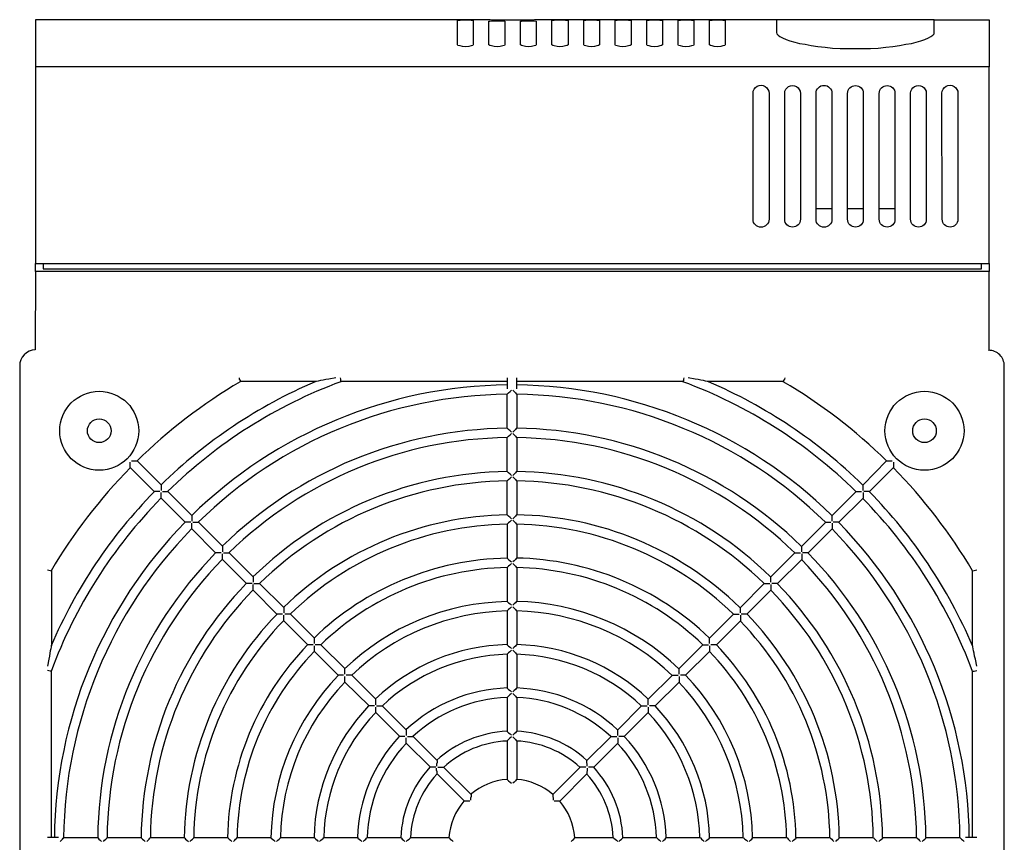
# Model space of a CAD drawing. Header units: millimetres. Extents: x 952 to 1780, y 444 to 1117.
# Tile 9 of 14: x 1277 to 1402, y 980 to 1084. Entities that reach past the tile are written whole.
import ezdxf

# ---------------------------------------------------------------- set-up
doc = ezdxf.new("R2010")
doc.units = ezdxf.units.MM
doc.layers.add('PDF_Geometry', color=7, linetype='Continuous')

msp = doc.modelspace()

# ---------------------------------------------------------------- linework, layer by layer
at = {"layer": 'PDF_Geometry', "lineweight": -3}
for points in [[(1372.9, 1084.46), (1343.35, 1084.46), (1343.26, 1084.46), (1343.05, 1084.46), (1342.67, 1084.46), (1342.16, 1084.46), (1341.57, 1084.42), (1340.89, 1084.42), (1340.13, 1084.42), (1339.33, 1084.42), (1338.56, 1084.42), (1337.8, 1084.42), (1337.12, 1084.42), (1336.53, 1084.46), (1336.02, 1084.46), (1335.64, 1084.46), (1335.43, 1084.46), (1335.35, 1084.46), (1278.74, 1084.46), (1278.74, 1084.42), (1278.74, 1084.16), (1278.74, 1083.78), (1278.74, 1083.27), (1278.74, 1082.6), (1278.74, 1081.79), (1278.74, 1080.82), (1278.74, 1079.72), (1278.74, 1078.49)], [(1392.93, 1084.46), (1399.91, 1084.46), (1399.91, 1084.42), (1399.91, 1084.16), (1399.91, 1083.78), (1399.91, 1083.27), (1399.91, 1082.6), (1399.91, 1081.79), (1399.91, 1080.82), (1399.91, 1079.72), (1399.91, 1078.49)], [(1379.93, 1060.45), (1378.91, 1060.45), (1377.9, 1060.45)], [(1383.91, 1060.45), (1382.94, 1060.45), (1381.92, 1060.45)], [(1387.93, 1060.45), (1386.96, 1060.45), (1385.94, 1060.45)], [(1279.75, 1053.47), (1279.75, 1052.79), (1398.94, 1052.79), (1398.94, 1053.47)], [(1399.91, 1053.47), (1399.91, 1052.45)], [(1316.89, 1038.95), (1316, 1038.78), (1315.62, 1038.73), (1315.28, 1038.65), (1314.94, 1038.61), (1314.68, 1038.52), (1314.47, 1038.48), (1314.39, 1038.48), (1314.3, 1038.48), (1304.78, 1038.48), (1304.78, 1038.61), (1304.69, 1038.78), (1304.65, 1038.95)], [(1338.69, 1038.48), (1317.56, 1038.48), (1317.52, 1038.61), (1317.52, 1038.78), (1317.48, 1038.95)], [(1338.69, 1038.95), (1338.69, 1037.55)], [(1361.09, 1038.95), (1361.05, 1038.78), (1361.05, 1038.61), (1361, 1038.48), (1339.88, 1038.48)], [(1339.88, 1037.55), (1339.88, 1038.95)], [(1373.92, 1038.95), (1373.88, 1038.78), (1373.79, 1038.61), (1373.79, 1038.48), (1364.26, 1038.48), (1364.18, 1038.48), (1364.09, 1038.48), (1363.88, 1038.52), (1363.63, 1038.61), (1363.29, 1038.65), (1362.95, 1038.73), (1362.57, 1038.78), (1361.68, 1038.95)], [(1339.2, 1032.04), (1339.03, 1032.21), (1338.86, 1032.38), (1338.73, 1032.51), (1338.69, 1032.55), (1338.69, 1036.87), (1338.73, 1036.91), (1338.86, 1037.04), (1339.03, 1037.21), (1339.2, 1037.38)], [(1339.37, 1037.38), (1339.54, 1037.21), (1339.71, 1037.04), (1339.83, 1036.91), (1339.88, 1036.87), (1339.88, 1032.55), (1339.83, 1032.51), (1339.71, 1032.38), (1339.54, 1032.21), (1339.37, 1032.04)], [(1339.2, 1026.54), (1339.03, 1026.71), (1338.86, 1026.88), (1338.73, 1027.01), (1338.69, 1027.05), (1338.69, 1031.37), (1338.73, 1031.41), (1338.86, 1031.54), (1339.03, 1031.7), (1339.2, 1031.87)], [(1339.37, 1031.87), (1339.54, 1031.7), (1339.71, 1031.54), (1339.83, 1031.41), (1339.88, 1031.37), (1339.88, 1027.05), (1339.83, 1027.01), (1339.71, 1026.88), (1339.54, 1026.71), (1339.37, 1026.54)], [(1294.57, 1024.51), (1294.32, 1024.51), (1294.11, 1024.51), (1293.94, 1024.51), (1293.85, 1024.51), (1290.8, 1027.56), (1290.8, 1027.6), (1290.8, 1027.81), (1290.8, 1028.02), (1290.8, 1028.23)], [(1290.97, 1028.4), (1291.19, 1028.4), (1291.44, 1028.4), (1291.61, 1028.4), (1291.69, 1028.4), (1294.7, 1025.35), (1294.7, 1025.27), (1294.7, 1025.1), (1294.7, 1024.89), (1294.7, 1024.63)], [(1383.87, 1024.63), (1383.87, 1024.89), (1383.87, 1025.1), (1383.87, 1025.27), (1383.87, 1025.35), (1386.87, 1028.4), (1386.96, 1028.4), (1387.13, 1028.4), (1387.38, 1028.4), (1387.59, 1028.4)], [(1387.76, 1028.23), (1387.76, 1028.02), (1387.76, 1027.81), (1387.76, 1027.6), (1387.76, 1027.56), (1384.71, 1024.51), (1384.63, 1024.51), (1384.46, 1024.51), (1384.25, 1024.51), (1383.99, 1024.51)], [(1339.2, 1021.04), (1339.03, 1021.2), (1338.86, 1021.37), (1338.73, 1021.5), (1338.69, 1021.54), (1338.69, 1025.86), (1338.73, 1025.9), (1338.86, 1026.03), (1339.03, 1026.2), (1339.2, 1026.37)], [(1339.37, 1026.37), (1339.54, 1026.2), (1339.71, 1026.03), (1339.83, 1025.9), (1339.88, 1025.86), (1339.88, 1021.54), (1339.83, 1021.5), (1339.71, 1021.37), (1339.54, 1021.2), (1339.37, 1021.04)], [(1298.47, 1020.61), (1298.21, 1020.61), (1298, 1020.61), (1297.83, 1020.61), (1297.75, 1020.61), (1294.7, 1023.66), (1294.7, 1023.75), (1294.7, 1023.91), (1294.7, 1024.13), (1294.7, 1024.38)], [(1294.87, 1024.51), (1295.08, 1024.51), (1295.34, 1024.51), (1295.5, 1024.51), (1295.55, 1024.51), (1298.6, 1021.46), (1298.6, 1021.37), (1298.6, 1021.2), (1298.6, 1020.99), (1298.6, 1020.74)], [(1379.97, 1020.74), (1379.97, 1020.99), (1379.97, 1021.2), (1379.97, 1021.37), (1379.97, 1021.46), (1383.02, 1024.51), (1383.06, 1024.51), (1383.23, 1024.51), (1383.49, 1024.51), (1383.7, 1024.51)], [(1383.87, 1024.38), (1383.87, 1024.13), (1383.87, 1023.91), (1383.87, 1023.75), (1383.87, 1023.66), (1380.82, 1020.61), (1380.73, 1020.61), (1380.56, 1020.61), (1380.35, 1020.61), (1380.1, 1020.61)], [(1298.76, 1020.61), (1298.98, 1020.61), (1299.19, 1020.61), (1299.4, 1020.61), (1299.44, 1020.61), (1302.49, 1017.56), (1302.49, 1017.48), (1302.49, 1017.31), (1302.49, 1017.1), (1302.49, 1016.84)], [(1339.2, 1020.87), (1338.99, 1020.65), (1338.82, 1020.53), (1338.73, 1020.4), (1338.69, 1020.36), (1338.69, 1016.04), (1338.73, 1016), (1338.86, 1015.87), (1339.03, 1015.7), (1339.2, 1015.57)], [(1339.37, 1020.87), (1339.54, 1020.7), (1339.71, 1020.53), (1339.83, 1020.4), (1339.88, 1020.36), (1339.88, 1016.04), (1339.83, 1016), (1339.71, 1015.87), (1339.54, 1015.7), (1339.37, 1015.57)], [(1376.08, 1016.84), (1376.08, 1017.1), (1376.08, 1017.31), (1376.08, 1017.48), (1376.08, 1017.56), (1379.13, 1020.61), (1379.17, 1020.61), (1379.38, 1020.61), (1379.59, 1020.61), (1379.8, 1020.61)], [(1302.36, 1016.72), (1302.11, 1016.72), (1301.9, 1016.72), (1301.73, 1016.72), (1301.64, 1016.72), (1298.6, 1019.77), (1298.6, 1019.85), (1298.6, 1020.02), (1298.6, 1020.23), (1298.6, 1020.48)], [(1379.97, 1020.48), (1379.97, 1020.23), (1379.97, 1020.02), (1379.97, 1019.85), (1379.97, 1019.77), (1376.92, 1016.72), (1376.84, 1016.72), (1376.67, 1016.72), (1376.46, 1016.72), (1376.2, 1016.72)], [(1306.26, 1012.82), (1306, 1012.82), (1305.79, 1012.82), (1305.62, 1012.82), (1305.54, 1012.82), (1302.49, 1015.87), (1302.49, 1015.95), (1302.49, 1016.12), (1302.49, 1016.34), (1302.49, 1016.59)], [(1302.62, 1016.72), (1302.87, 1016.72), (1303.08, 1016.72), (1303.3, 1016.72), (1303.34, 1016.72), (1306.39, 1013.67), (1306.39, 1013.63), (1306.39, 1013.41), (1306.39, 1013.2), (1306.39, 1012.99)], [(1372.18, 1012.99), (1372.18, 1013.2), (1372.18, 1013.41), (1372.18, 1013.63), (1372.18, 1013.67), (1375.23, 1016.72), (1375.27, 1016.72), (1375.48, 1016.72), (1375.7, 1016.72), (1375.95, 1016.72)], [(1376.08, 1016.59), (1376.08, 1016.34), (1376.08, 1016.12), (1376.08, 1015.95), (1376.08, 1015.87), (1373.03, 1012.82), (1372.94, 1012.82), (1372.77, 1012.82), (1372.56, 1012.82), (1372.31, 1012.82)], [(1280.26, 1014.56), (1280.43, 1014.52), (1280.6, 1014.47), (1280.73, 1014.43), (1280.77, 1014.43), (1280.77, 1004.9), (1280.73, 1004.86), (1280.73, 1004.78), (1280.69, 1004.52), (1280.64, 1004.27), (1280.56, 1003.97), (1280.52, 1003.59), (1280.43, 1003.21), (1280.26, 1002.32)], [(1339.2, 1015.36), (1338.99, 1015.15), (1338.82, 1015.02), (1338.73, 1014.9), (1338.69, 1014.85), (1338.69, 1010.54), (1338.73, 1010.49), (1338.86, 1010.37), (1339.03, 1010.24), (1339.2, 1010.07)], [(1339.37, 1015.36), (1339.54, 1015.19), (1339.71, 1015.02), (1339.83, 1014.9), (1339.88, 1014.85), (1339.88, 1010.54), (1339.83, 1010.49), (1339.71, 1010.37), (1339.54, 1010.24), (1339.37, 1010.07)], [(1398.31, 1002.32), (1398.14, 1003.21), (1398.05, 1003.59), (1398.01, 1003.97), (1397.92, 1004.27), (1397.88, 1004.52), (1397.84, 1004.78), (1397.84, 1004.86), (1397.8, 1004.9), (1397.8, 1014.43), (1397.84, 1014.43), (1397.97, 1014.47), (1398.14, 1014.52), (1398.31, 1014.56)], [(1310.15, 1008.93), (1309.9, 1008.93), (1309.69, 1008.93), (1309.52, 1008.93), (1309.43, 1008.93), (1306.39, 1011.97), (1306.39, 1012.06), (1306.39, 1012.23), (1306.39, 1012.44), (1306.39, 1012.69)], [(1306.51, 1012.82), (1306.77, 1012.82), (1306.98, 1012.82), (1307.15, 1012.82), (1307.23, 1012.82), (1310.28, 1009.77), (1310.28, 1009.73), (1310.28, 1009.56), (1310.28, 1009.31), (1310.28, 1009.1)], [(1368.29, 1009.1), (1368.29, 1009.31), (1368.29, 1009.56), (1368.29, 1009.73), (1368.29, 1009.77), (1371.33, 1012.82), (1371.42, 1012.82), (1371.59, 1012.82), (1371.8, 1012.82), (1372.05, 1012.82)], [(1372.18, 1012.69), (1372.18, 1012.44), (1372.18, 1012.19), (1372.18, 1012.06), (1372.18, 1011.97), (1369.13, 1008.93), (1369.05, 1008.93), (1368.88, 1008.93), (1368.67, 1008.93), (1368.41, 1008.93)], [(1339.2, 1009.86), (1338.99, 1009.65), (1338.82, 1009.52), (1338.73, 1009.39), (1338.69, 1009.35), (1338.69, 1005.03), (1338.73, 1004.99), (1338.86, 1004.86), (1339.03, 1004.73), (1339.2, 1004.57)], [(1339.37, 1009.86), (1339.54, 1009.69), (1339.71, 1009.52), (1339.83, 1009.39), (1339.88, 1009.35), (1339.88, 1005.03), (1339.83, 1004.99), (1339.71, 1004.86), (1339.54, 1004.73), (1339.37, 1004.57)], [(1314.01, 1005.03), (1313.8, 1005.03), (1313.58, 1005.03), (1313.41, 1005.03), (1313.33, 1005.03), (1310.28, 1008.08), (1310.28, 1008.16), (1310.28, 1008.33), (1310.28, 1008.55), (1310.28, 1008.8)], [(1314.18, 1005.2), (1314.18, 1005.41), (1314.18, 1005.67), (1314.18, 1005.84), (1314.18, 1005.88), (1311.13, 1008.93), (1311.04, 1008.93), (1310.87, 1008.93), (1310.66, 1008.93), (1310.41, 1008.93)], [(1364.39, 1005.2), (1364.39, 1005.41), (1364.39, 1005.67), (1364.39, 1005.84), (1364.39, 1005.88), (1367.44, 1008.93), (1367.52, 1008.93), (1367.69, 1008.93), (1367.91, 1008.93), (1368.16, 1008.93)], [(1368.29, 1008.8), (1368.29, 1008.55), (1368.29, 1008.29), (1368.29, 1008.16), (1368.29, 1008.08), (1365.24, 1005.03), (1365.15, 1005.03), (1364.98, 1005.03), (1364.77, 1005.03), (1364.56, 1005.03)], [(1317.9, 1001.18), (1317.69, 1001.18), (1317.48, 1001.18), (1317.27, 1001.18), (1317.22, 1001.18), (1314.18, 1004.18), (1314.18, 1004.27), (1314.18, 1004.44), (1314.18, 1004.69), (1314.18, 1004.9)], [(1318.07, 1001.31), (1318.07, 1001.56), (1318.07, 1001.77), (1318.07, 1001.94), (1318.07, 1002.02), (1315.02, 1005.03), (1314.94, 1005.03), (1314.77, 1005.03), (1314.56, 1005.03), (1314.3, 1005.03)], [(1339.2, 1004.35), (1338.99, 1004.14), (1338.82, 1004.01), (1338.73, 1003.89), (1338.69, 1003.85), (1338.69, 999.53), (1338.73, 999.48), (1338.86, 999.36), (1339.03, 999.23), (1339.2, 999.06)], [(1339.37, 1004.35), (1339.54, 1004.18), (1339.71, 1004.01), (1339.83, 1003.89), (1339.88, 1003.85), (1339.88, 999.53), (1339.83, 999.48), (1339.71, 999.36), (1339.54, 999.23), (1339.37, 999.06)], [(1360.5, 1001.31), (1360.5, 1001.56), (1360.5, 1001.77), (1360.5, 1001.94), (1360.5, 1002.02), (1363.54, 1005.03), (1363.63, 1005.03), (1363.8, 1005.03), (1364.01, 1005.03), (1364.26, 1005.03)], [(1364.39, 1004.9), (1364.39, 1004.69), (1364.39, 1004.44), (1364.39, 1004.27), (1364.39, 1004.18), (1361.34, 1001.18), (1361.3, 1001.18), (1361.09, 1001.18), (1360.88, 1001.18), (1360.67, 1001.18)], [(1280.77, 980.56), (1280.77, 1001.64), (1280.73, 1001.69), (1280.6, 1001.69), (1280.43, 1001.73), (1280.26, 1001.77)], [(1321.8, 997.28), (1321.59, 997.28), (1321.37, 997.28), (1321.16, 997.28), (1321.12, 997.28), (1318.07, 1000.29), (1318.07, 1000.37), (1318.07, 1000.54), (1318.07, 1000.8), (1318.07, 1001.01)], [(1321.97, 997.41), (1321.97, 997.66), (1321.97, 997.88), (1321.97, 998.04), (1321.97, 998.13), (1318.92, 1001.18), (1318.83, 1001.18), (1318.66, 1001.18), (1318.45, 1001.18), (1318.2, 1001.18)], [(1356.6, 997.41), (1356.6, 997.66), (1356.6, 997.88), (1356.6, 998.04), (1356.6, 998.13), (1359.65, 1001.18), (1359.73, 1001.18), (1359.9, 1001.18), (1360.11, 1001.18), (1360.37, 1001.18)], [(1360.5, 1001.01), (1360.5, 1000.75), (1360.5, 1000.54), (1360.5, 1000.37), (1360.5, 1000.29), (1357.45, 997.28), (1357.41, 997.28), (1357.19, 997.28), (1356.98, 997.28), (1356.77, 997.28)], [(1397.8, 980.56), (1397.8, 1001.64), (1397.84, 1001.69), (1397.97, 1001.69), (1398.14, 1001.73), (1398.31, 1001.77)], [(1339.2, 998.85), (1338.99, 998.68), (1338.86, 998.51), (1338.73, 998.38), (1338.69, 998.34), (1338.69, 994.02), (1338.73, 993.98), (1338.86, 993.85), (1339.03, 993.73), (1339.2, 993.56)], [(1339.37, 998.85), (1339.54, 998.68), (1339.71, 998.51), (1339.83, 998.38), (1339.88, 998.34), (1339.88, 994.02), (1339.83, 993.98), (1339.71, 993.85), (1339.54, 993.73), (1339.37, 993.56)], [(1325.69, 993.39), (1325.48, 993.39), (1325.23, 993.39), (1325.06, 993.39), (1325.02, 993.39), (1321.97, 996.44), (1321.97, 996.48), (1321.97, 996.65), (1321.97, 996.9), (1321.97, 997.11)], [(1322.09, 997.28), (1322.35, 997.28), (1322.56, 997.28), (1322.73, 997.28), (1322.81, 997.28), (1325.86, 994.23), (1325.86, 994.15), (1325.86, 993.98), (1325.86, 993.77), (1325.86, 993.51)], [(1352.71, 993.51), (1352.71, 993.77), (1352.71, 993.98), (1352.71, 994.15), (1352.71, 994.23), (1355.75, 997.28), (1355.84, 997.28), (1356.01, 997.28), (1356.22, 997.28), (1356.47, 997.28)], [(1356.6, 997.11), (1356.6, 996.9), (1356.6, 996.65), (1356.6, 996.48), (1356.6, 996.44), (1353.55, 993.39), (1353.51, 993.39), (1353.34, 993.39), (1353.09, 993.39), (1352.87, 993.39)], [(1329.59, 989.49), (1329.38, 989.49), (1329.12, 989.49), (1328.95, 989.49), (1328.91, 989.49), (1325.86, 992.54), (1325.86, 992.58), (1325.86, 992.79), (1325.86, 993.01), (1325.86, 993.22)], [(1325.99, 993.39), (1326.24, 993.39), (1326.45, 993.39), (1326.62, 993.39), (1326.71, 993.39), (1329.76, 990.34), (1329.76, 990.25), (1329.76, 990.09), (1329.71, 989.87), (1329.71, 989.62)], [(1339.2, 993.35), (1338.99, 993.18), (1338.86, 993.01), (1338.73, 992.88), (1338.69, 992.84), (1338.69, 987.93), (1338.73, 987.88), (1338.86, 987.76), (1339.03, 987.59), (1339.2, 987.46)], [(1339.37, 993.35), (1339.54, 993.18), (1339.71, 993.01), (1339.83, 992.88), (1339.88, 992.84), (1339.88, 987.93), (1339.83, 987.88), (1339.71, 987.76), (1339.54, 987.59), (1339.37, 987.46)], [(1348.85, 989.62), (1348.85, 989.87), (1348.81, 990.09), (1348.81, 990.25), (1348.81, 990.34), (1351.86, 993.39), (1351.94, 993.39), (1352.11, 993.39), (1352.32, 993.39), (1352.58, 993.39)], [(1352.71, 993.22), (1352.71, 993.01), (1352.71, 992.79), (1352.71, 992.58), (1352.71, 992.54), (1349.66, 989.49), (1349.61, 989.49), (1349.45, 989.49), (1349.19, 989.49), (1348.98, 989.49)], [(1333.91, 985.17), (1333.65, 985.17), (1333.44, 985.17), (1333.27, 985.17), (1333.23, 985.17), (1329.76, 988.65), (1329.76, 988.69), (1329.76, 988.9), (1329.71, 989.11), (1329.71, 989.37)], [(1329.88, 989.49), (1330.1, 989.49), (1330.35, 989.49), (1330.52, 989.49), (1330.6, 989.49), (1334.08, 986.02), (1334.08, 985.94), (1334.08, 985.77), (1334.03, 985.55), (1334.03, 985.3)], [(1348.68, 989.49), (1348.47, 989.49), (1348.22, 989.49), (1348.05, 989.49), (1347.96, 989.49), (1344.49, 986.02), (1344.49, 985.94), (1344.49, 985.77), (1344.53, 985.55), (1344.53, 985.3)], [(1348.85, 989.37), (1348.85, 989.07), (1348.81, 988.86), (1348.81, 988.69), (1348.81, 988.65), (1345.34, 985.17), (1345.3, 985.17), (1345.13, 985.17), (1344.91, 985.17), (1344.66, 985.17)], [(1281.66, 980.56), (1280.26, 980.56)], [(1281.87, 980.05), (1282.04, 980.22), (1282.17, 980.35), (1282.29, 980.47), (1282.38, 980.56), (1286.66, 980.56), (1286.7, 980.47), (1286.82, 980.35), (1286.99, 980.22), (1287.16, 980.05)], [(1287.38, 980.05), (1287.54, 980.22), (1287.67, 980.35), (1287.8, 980.47), (1287.88, 980.56), (1292.16, 980.56), (1292.2, 980.47), (1292.33, 980.35), (1292.5, 980.22), (1292.67, 980.05)], [(1292.88, 980.05), (1293.05, 980.22), (1293.18, 980.35), (1293.3, 980.47), (1293.35, 980.56), (1297.66, 980.56), (1297.71, 980.47), (1297.83, 980.35), (1298, 980.22), (1298.17, 980.05)], [(1298.38, 980.05), (1298.55, 980.22), (1298.68, 980.35), (1298.81, 980.47), (1298.85, 980.56), (1303.17, 980.56), (1303.21, 980.47), (1303.34, 980.35), (1303.51, 980.22), (1303.68, 980.05)], [(1303.89, 980.05), (1304.06, 980.22), (1304.18, 980.35), (1304.31, 980.47), (1304.35, 980.56), (1308.67, 980.56), (1308.71, 980.47), (1308.84, 980.35), (1309.01, 980.22), (1309.18, 980.05)], [(1309.35, 980.05), (1309.52, 980.22), (1309.69, 980.35), (1309.82, 980.47), (1309.86, 980.56), (1314.18, 980.56), (1314.22, 980.47), (1314.35, 980.35), (1314.52, 980.22), (1314.68, 980.05)], [(1314.85, 980.05), (1315.02, 980.22), (1315.19, 980.35), (1315.32, 980.47), (1315.36, 980.56), (1319.68, 980.56), (1319.72, 980.47), (1319.85, 980.35), (1320.02, 980.22), (1320.19, 980.05)], [(1320.36, 980.05), (1320.53, 980.22), (1320.7, 980.35), (1320.82, 980.47), (1320.87, 980.56), (1325.18, 980.56), (1325.23, 980.47), (1325.35, 980.35), (1325.52, 980.22), (1325.69, 980.05)], [(1325.86, 980.05), (1326.03, 980.22), (1326.2, 980.35), (1326.33, 980.47), (1326.41, 980.56), (1331.28, 980.56), (1331.37, 980.47), (1331.45, 980.35), (1331.62, 980.22), (1331.79, 980.05)], [(1346.78, 980.05), (1346.95, 980.22), (1347.12, 980.35), (1347.2, 980.47), (1347.29, 980.56), (1352.15, 980.56), (1352.24, 980.47), (1352.37, 980.35), (1352.54, 980.22), (1352.71, 980.05)], [(1352.87, 980.05), (1353.04, 980.22), (1353.21, 980.35), (1353.34, 980.47), (1353.38, 980.56), (1357.7, 980.56), (1357.74, 980.47), (1357.87, 980.35), (1358.04, 980.22), (1358.21, 980.05)], [(1358.38, 980.05), (1358.55, 980.22), (1358.72, 980.35), (1358.84, 980.47), (1358.89, 980.56), (1363.21, 980.56), (1363.25, 980.47), (1363.37, 980.35), (1363.54, 980.22), (1363.71, 980.05)], [(1363.88, 980.05), (1364.05, 980.22), (1364.22, 980.35), (1364.35, 980.47), (1364.39, 980.56), (1368.71, 980.56), (1368.75, 980.47), (1368.88, 980.35), (1369.05, 980.22), (1369.22, 980.05)], [(1369.39, 980.05), (1369.56, 980.22), (1369.73, 980.35), (1369.85, 980.47), (1369.9, 980.56), (1374.21, 980.56), (1374.26, 980.47), (1374.38, 980.35), (1374.51, 980.22), (1374.68, 980.05)], [(1374.89, 980.05), (1375.06, 980.22), (1375.23, 980.35), (1375.36, 980.47), (1375.4, 980.56), (1379.72, 980.56), (1379.76, 980.47), (1379.89, 980.35), (1380.01, 980.22), (1380.18, 980.05)], [(1380.4, 980.05), (1380.56, 980.22), (1380.73, 980.35), (1380.86, 980.47), (1380.9, 980.56), (1385.22, 980.56), (1385.26, 980.47), (1385.39, 980.35), (1385.52, 980.22), (1385.69, 980.05)], [(1385.9, 980.05), (1386.07, 980.22), (1386.24, 980.35), (1386.37, 980.47), (1386.41, 980.56), (1390.68, 980.56), (1390.77, 980.47), (1390.9, 980.35), (1391.02, 980.22), (1391.19, 980.05)], [(1391.4, 980.05), (1391.57, 980.22), (1391.74, 980.35), (1391.87, 980.47), (1391.91, 980.56), (1396.19, 980.56), (1396.27, 980.47), (1396.4, 980.35), (1396.53, 980.22), (1396.7, 980.05)], [(1398.31, 980.56), (1396.91, 980.56)]]:
    msp.add_lwpolyline(points, dxfattribs=at)
for points in [[(1334.37, 1084.42), (1334.37, 1084.16), (1334.37, 1083.74), (1334.37, 1083.11), (1334.37, 1082.3), (1334.37, 1081.28), (1334.29, 1081.2), (1334.08, 1081.12), (1333.78, 1081.07), (1333.36, 1081.03), (1332.98, 1081.07), (1332.68, 1081.12), (1332.42, 1081.2), (1332.38, 1081.28), (1332.38, 1082.3), (1332.38, 1083.11), (1332.38, 1083.74), (1332.38, 1084.16), (1332.38, 1084.42), (1332.47, 1084.42), (1332.68, 1084.42), (1332.98, 1084.46), (1333.36, 1084.46), (1333.74, 1084.46), (1334.08, 1084.42), (1334.29, 1084.42)], [(1346.4, 1084.42), (1346.4, 1084.16), (1346.4, 1083.74), (1346.4, 1083.11), (1346.4, 1082.3), (1346.4, 1081.28), (1346.31, 1081.2), (1346.1, 1081.12), (1345.76, 1081.07), (1345.38, 1081.03), (1345, 1081.07), (1344.66, 1081.12), (1344.45, 1081.2), (1344.36, 1081.28), (1344.36, 1082.3), (1344.36, 1083.11), (1344.36, 1083.74), (1344.36, 1084.16), (1344.36, 1084.42), (1344.45, 1084.42), (1344.66, 1084.42), (1345, 1084.46), (1345.38, 1084.46), (1345.76, 1084.46), (1346.1, 1084.42), (1346.31, 1084.42)], [(1350.38, 1084.42), (1350.38, 1084.16), (1350.38, 1083.74), (1350.38, 1083.11), (1350.38, 1082.3), (1350.38, 1081.28), (1350.29, 1081.2), (1350.08, 1081.12), (1349.78, 1081.07), (1349.36, 1081.03), (1348.98, 1081.07), (1348.68, 1081.12), (1348.47, 1081.2), (1348.39, 1081.28), (1348.39, 1082.3), (1348.39, 1083.11), (1348.39, 1083.74), (1348.39, 1084.16), (1348.39, 1084.42), (1348.47, 1084.42), (1348.68, 1084.42), (1348.98, 1084.46), (1349.36, 1084.46), (1349.74, 1084.46), (1350.08, 1084.42), (1350.29, 1084.42)], [(1354.4, 1084.42), (1354.4, 1084.16), (1354.4, 1083.74), (1354.4, 1083.11), (1354.4, 1082.3), (1354.4, 1081.28), (1354.31, 1081.2), (1354.1, 1081.12), (1353.76, 1081.07), (1353.38, 1081.03), (1353, 1081.07), (1352.66, 1081.12), (1352.45, 1081.2), (1352.37, 1081.28), (1352.37, 1082.3), (1352.37, 1083.11), (1352.37, 1083.74), (1352.37, 1084.16), (1352.37, 1084.42), (1352.45, 1084.42), (1352.66, 1084.42), (1353, 1084.46), (1353.38, 1084.46), (1353.76, 1084.46), (1354.1, 1084.42), (1354.31, 1084.42)], [(1358.38, 1084.42), (1358.38, 1084.16), (1358.38, 1083.74), (1358.38, 1083.11), (1358.38, 1082.3), (1358.38, 1081.28), (1358.29, 1081.2), (1358.08, 1081.12), (1357.79, 1081.07), (1357.36, 1081.03), (1356.98, 1081.07), (1356.69, 1081.12), (1356.47, 1081.2), (1356.39, 1081.28), (1356.39, 1082.3), (1356.39, 1083.11), (1356.39, 1083.74), (1356.39, 1084.16), (1356.39, 1084.42), (1356.47, 1084.42), (1356.69, 1084.42), (1356.98, 1084.46), (1357.36, 1084.46), (1357.79, 1084.46), (1358.08, 1084.42), (1358.29, 1084.42)], [(1362.4, 1084.42), (1362.4, 1084.16), (1362.4, 1083.74), (1362.4, 1083.11), (1362.4, 1082.3), (1362.4, 1081.28), (1362.32, 1081.2), (1362.1, 1081.12), (1361.77, 1081.07), (1361.38, 1081.03), (1361, 1081.07), (1360.67, 1081.12), (1360.45, 1081.2), (1360.37, 1081.28), (1360.37, 1082.3), (1360.37, 1083.11), (1360.37, 1083.74), (1360.37, 1084.16), (1360.37, 1084.42), (1360.45, 1084.42), (1360.67, 1084.42), (1361, 1084.46), (1361.38, 1084.46), (1361.77, 1084.46), (1362.1, 1084.42), (1362.32, 1084.42)], [(1366.38, 1084.42), (1366.38, 1084.16), (1366.38, 1083.74), (1366.38, 1083.11), (1366.38, 1082.3), (1366.38, 1081.28), (1366.3, 1081.2), (1366.08, 1081.12), (1365.79, 1081.07), (1365.41, 1081.03), (1364.98, 1081.07), (1364.69, 1081.12), (1364.48, 1081.2), (1364.39, 1081.28), (1364.39, 1082.3), (1364.39, 1083.11), (1364.39, 1083.74), (1364.39, 1084.16), (1364.39, 1084.42), (1364.48, 1084.42), (1364.69, 1084.42), (1364.98, 1084.46), (1365.41, 1084.46), (1365.79, 1084.46), (1366.08, 1084.42), (1366.3, 1084.42)], [(1372.9, 1084.46), (1372.9, 1082.85), (1372.94, 1082.68), (1373.11, 1082.51), (1373.32, 1082.34), (1373.66, 1082.17), (1374.09, 1081.96), (1374.59, 1081.79), (1375.19, 1081.62), (1375.82, 1081.45), (1376.54, 1081.33), (1377.3, 1081.2), (1378.15, 1081.07), (1379.08, 1080.95), (1380.01, 1080.86), (1380.99, 1080.82), (1381.96, 1080.78), (1382.94, 1080.78), (1383.87, 1080.78), (1384.84, 1080.82), (1385.81, 1080.86), (1386.79, 1080.95), (1387.68, 1081.07), (1388.52, 1081.2), (1389.33, 1081.33), (1390.01, 1081.45), (1390.64, 1081.62), (1391.23, 1081.79), (1391.74, 1081.96), (1392.17, 1082.17), (1392.5, 1082.34), (1392.76, 1082.51), (1392.89, 1082.68), (1392.93, 1082.85), (1392.93, 1084.46), (1392.84, 1084.46), (1392.59, 1084.46), (1392.17, 1084.46), (1391.57, 1084.46), (1390.85, 1084.46), (1390.01, 1084.46), (1388.99, 1084.46), (1387.93, 1084.46), (1386.75, 1084.46), (1385.52, 1084.46), (1384.21, 1084.46), (1382.94, 1084.46), (1381.62, 1084.46), (1380.31, 1084.46), (1379.08, 1084.46), (1377.9, 1084.46), (1376.84, 1084.46), (1375.87, 1084.46), (1374.98, 1084.46), (1374.26, 1084.46), (1373.66, 1084.46), (1373.24, 1084.46), (1372.99, 1084.46)], [(1338.39, 1084.29), (1338.39, 1083.95), (1338.39, 1083.53), (1338.39, 1082.94), (1338.39, 1082.17), (1338.39, 1081.28), (1338.31, 1081.2), (1338.1, 1081.12), (1337.76, 1081.07), (1337.38, 1081.03), (1337, 1081.07), (1336.66, 1081.12), (1336.45, 1081.2), (1336.36, 1081.28), (1336.36, 1082.17), (1336.36, 1082.94), (1336.36, 1083.53), (1336.36, 1083.95), (1336.36, 1084.29), (1336.45, 1084.29), (1336.66, 1084.33), (1337, 1084.33), (1337.38, 1084.33), (1337.76, 1084.33), (1338.1, 1084.33), (1338.31, 1084.29)], [(1342.37, 1084.29), (1342.37, 1083.95), (1342.37, 1083.53), (1342.37, 1082.94), (1342.37, 1082.17), (1342.37, 1081.28), (1342.29, 1081.2), (1342.08, 1081.12), (1341.78, 1081.07), (1341.36, 1081.03), (1340.98, 1081.07), (1340.68, 1081.12), (1340.47, 1081.2), (1340.38, 1081.28), (1340.38, 1082.17), (1340.38, 1082.94), (1340.38, 1083.53), (1340.38, 1083.95), (1340.38, 1084.29), (1340.47, 1084.29), (1340.68, 1084.33), (1340.98, 1084.33), (1341.36, 1084.33), (1341.74, 1084.33), (1342.08, 1084.33), (1342.29, 1084.29)], [(1399.91, 1078.49), (1278.74, 1078.49), (1278.74, 1053.47), (1399.91, 1053.47)]]:
    msp.add_lwpolyline(points, close=True, dxfattribs=at)
for points in [[(1369.9, 1059.1), (1369.9, 1075.12, -1), (1371.93, 1075.1), (1371.93, 1059.1, -1)], [(1373.92, 1059.1), (1373.92, 1075.12, -1), (1375.91, 1075.1), (1375.91, 1059.1, -1)], [(1377.9, 1059.1), (1377.9, 1075.1, -1), (1379.93, 1075.1), (1379.93, 1059.1, -1)], [(1381.92, 1059.1), (1381.92, 1075.1, -1), (1383.91, 1075.1), (1383.91, 1059.1, -1)], [(1385.94, 1059.1), (1385.94, 1075.1, -1), (1387.93, 1075.1), (1387.93, 1059.1, -1)], [(1389.92, 1059.1), (1389.92, 1075.12, -1), (1391.91, 1075.1), (1391.91, 1059.1, -1)], [(1393.94, 1059.1), (1393.9, 1075.12, -1), (1395.93, 1075.1), (1395.93, 1059.1, -1)]]:
    msp.add_lwpolyline(points, format="xyb", close=True, dxfattribs=at)
for points in [[(1397.8, 917.43), (1399.81, 917.43, 0.414214), (1401.82, 919.42), (1401.82, 1040.47, 0.414214), (1399.83, 1042.46), (1399.91, 1042.46), (1399.91, 1052.45), (1278.74, 1052.45), (1278.74, 1053.47)], [(1278.74, 1052.45), (1278.72, 1042.5, 0.414212), (1276.75, 1040.47), (1276.75, 919.42)]]:
    msp.add_lwpolyline(points, format="xyb", dxfattribs=at)
for centre, radius in [((1286.85, 1032.23), 5.02), ((1391.68, 1032.23), 5.02), ((1286.85, 1032.23), 1.5), ((1391.68, 1032.23), 1.5)]:
    msp.add_circle(centre, radius, dxfattribs=at)
for centre, radius, start, end in [((1339.26, 979.94), 67.93, 120.509, 134.4946), ((1339.26, 979.94), 63.62, 113.0989, 134.4563), ((1339.26, 979.94), 62.43, 110.3632, 134.4507), ((1339.26, 979.94), 62.43, 45.5493, 69.6368), ((1339.26, 979.94), 63.62, 45.5384, 66.8959), ((1339.26, 979.94), 67.93, 45.5054, 59.491), ((1339.26, 979.94), 58.11, 90.593, 134.412), ((1339.26, 979.94), 56.93, 90.6042, 134.3958), ((1339.26, 979.94), 58.11, 45.5931, 89.4121), ((1339.26, 979.94), 56.93, 45.6042, 89.3958), ((1339.26, 979.94), 52.61, 90.6538, 134.3464), ((1339.26, 979.94), 52.61, 45.6539, 89.3465), ((1339.26, 979.94), 51.42, 90.6701, 134.3298), ((1339.26, 979.94), 51.42, 45.6702, 89.3299), ((1339.26, 979.94), 67.93, 135.5054, 149.491), ((1339.26, 979.94), 47.1, 90.7305, 134.2694), ((1339.26, 979.94), 47.1, 45.7309, 89.2697), ((1339.26, 979.94), 67.93, 30.509, 44.4946), ((1339.26, 979.94), 45.92, 90.7471, 134.2529), ((1339.26, 979.94), 45.92, 45.7471, 89.2529), ((1339.26, 979.94), 63.62, 135.5384, 156.8959), ((1339.26, 979.94), 63.62, 23.0989, 44.4563), ((1339.26, 979.94), 62.43, 135.5493, 159.6368), ((1339.26, 979.94), 62.43, 20.3632, 44.4507), ((1339.26, 979.94), 58.11, 135.5931, 179.4121), ((1339.26, 979.88), 41.66, 90.8196, 134.1349), ((1339.21, 979.9), 41.66, 45.8197, 89.135), ((1339.26, 979.94), 58.11, 0.593, 44.412), ((1339.26, 979.94), 56.93, 135.6042, 179.3958), ((1339.26, 979.94), 40.41, 90.8514, 134.1486), ((1339.26, 979.94), 40.41, 45.8514, 89.1486), ((1339.26, 979.94), 56.93, 0.6042, 44.3958), ((1339.26, 979.94), 52.61, 135.6539, 179.3465), ((1339.26, 979.94), 51.42, 135.6702, 179.3299), ((1339.26, 979.88), 36.16, 90.9457, 134.0035), ((1339.21, 979.9), 36.16, 45.9456, 89.0034), ((1339.26, 979.94), 51.42, 0.6701, 44.3298), ((1339.26, 979.94), 52.61, 0.6538, 44.3464), ((1339.26, 979.94), 34.91, 90.9833, 134.0167), ((1339.26, 979.94), 34.91, 45.9833, 89.0167), ((1339.26, 979.94), 47.1, 135.7309, 179.2697), ((1339.26, 979.94), 45.92, 135.7471, 179.2529), ((1339.26, 979.94), 45.92, 0.7471, 44.2529), ((1339.26, 979.94), 47.1, 0.7305, 44.2694), ((1339.26, 979.88), 30.66, 91.1203, 133.8311), ((1339.26, 979.94), 29.4, 91.1701, 133.83), ((1339.21, 979.9), 30.66, 46.1207, 88.8316), ((1339.26, 979.94), 29.4, 46.17, 88.8299), ((1339.31, 979.9), 41.66, 135.8193, 179.1346), ((1339.26, 979.94), 40.41, 135.8514, 179.1486), ((1339.26, 979.94), 40.41, 0.8514, 44.1486), ((1339.2, 979.95), 41.66, 0.8196, 44.1349), ((1339.31, 979.9), 36.16, 135.9456, 179.0034), ((1339.26, 979.94), 25.13, 91.3678, 133.6267), ((1339.26, 979.94), 25.13, 46.3675, 88.6264), ((1339.2, 979.95), 36.16, 0.9457, 44.0035), ((1339.26, 979.94), 34.91, 135.9833, 179.0167), ((1339.26, 979.94), 23.9, 91.4392, 133.5608), ((1339.26, 979.94), 23.9, 46.4392, 88.5608), ((1339.26, 979.94), 34.91, 0.9833, 44.0167), ((1339.31, 979.9), 30.66, 136.1207, 178.8316), ((1339.2, 979.95), 30.66, 1.1203, 43.8311), ((1339.26, 979.94), 29.4, 136.17, 178.8299), ((1339.26, 979.94), 19.62, 91.7524, 133.2422), ((1339.26, 979.94), 19.62, 46.7525, 88.2424), ((1339.26, 979.94), 29.4, 1.1701, 43.83), ((1339.26, 979.94), 18.4, 91.8677, 133.1323), ((1339.26, 979.94), 18.4, 46.8677, 88.1323), ((1339.26, 979.94), 25.13, 136.3675, 178.6264), ((1339.26, 979.94), 25.13, 1.3678, 43.6267), ((1339.26, 979.94), 23.9, 136.4392, 178.5608), ((1339.26, 979.94), 23.9, 1.4392, 43.5608), ((1339.26, 979.94), 19.62, 136.7525, 178.2424), ((1339.26, 979.94), 14.12, 92.4393, 132.5613), ((1339.26, 979.94), 14.12, 47.4389, 87.5609), ((1339.26, 979.94), 19.62, 1.7524, 43.2422), ((1339.26, 979.94), 18.4, 136.8677, 178.1323), ((1339.26, 979.94), 12.89, 92.6642, 132.3358), ((1339.26, 979.94), 12.89, 47.6642, 87.3358), ((1339.26, 979.94), 18.4, 1.8677, 43.1323), ((1339.26, 979.94), 14.12, 137.4389, 177.5609), ((1339.26, 979.94), 14.12, 2.4387, 42.5608), ((1339.26, 979.94), 12.89, 137.6642, 177.3358), ((1339.26, 979.94), 12.89, 2.6642, 42.3358), ((1339.26, 979.94), 8.02, 94.3012, 130.6989), ((1339.26, 979.94), 8.02, 49.3014, 85.6991), ((1339.26, 979.94), 8.02, 139.3014, 175.6991), ((1339.26, 979.94), 8.02, 4.3012, 40.6989)]:
    msp.add_arc(centre, radius, start, end, dxfattribs=at)

doc.saveas('drawing.dxf')
